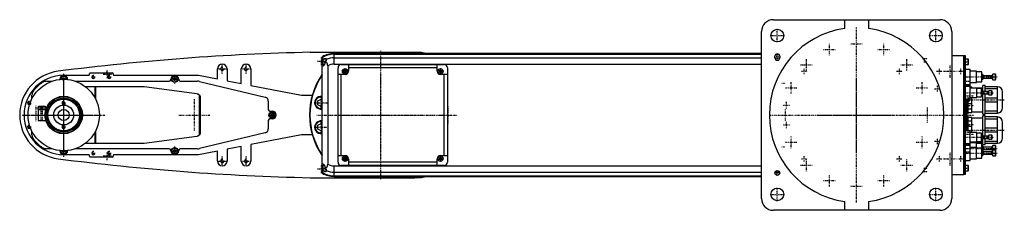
# Model space of a CAD drawing. Extents: x -1055 to 186, y -120 to 120.
import ezdxf

# ---------------------------------------------------------------- set-up
doc = ezdxf.new("R2010")
doc.units = 0
doc.linetypes.add('CENTER', pattern=[1.5, 0.45, -0.5, 0.05, -0.5])
for name, color, linetype in [('CENTER', 7, 'CENTER'), ('THREAD', 7, 'CONTINUOUS'), ('VIS', 7, 'CONTINUOUS')]:
    doc.layers.add(name, color=color, linetype=linetype)

msp = doc.modelspace()

# ---------------------------------------------------------------- linework, layer by layer
at = {"layer": 'CENTER'}
for p, q in [((-108.4, 100), (-91.6, 100)), ((-100, 91.6), (-100, 108.4)), ((0, -110.2), (0, 110.2)), ((91.6, 100), (108.4, 100)), ((100, 91.6), (100, 108.4)), ((-34.3, 75.3), (-34.3, 90)), ((-7.4, 89.5), (7.4, 89.5)), ((34.3, 75.3), (34.3, 90)), ((-600, -80.8), (-600, 80.8)), ((-100, 68.8), (-100, 77.2)), ((-41.6, 82.7), (-26.9, 82.7)), ((26.9, 82.7), (41.6, 82.7)), ((-800, 51.7), (-800, 64.3)), ((-770, 51.7), (-770, 64.3)), ((-680.2, 68), (-669.8, 68)), ((-675, 62.8), (-675, 73.2)), ((-673.2, 71), (-668.8, 71)), ((-673.2, 67), (-668.8, 67)), ((-103.2, 74), (-96.8, 74)), ((-103.2, 72), (-96.8, 72)), ((-70.6, 63.3), (-55.9, 63.3)), ((-63.3, 55.9), (-63.3, 70.6)), ((55.9, 63.3), (70.6, 63.3)), ((63.3, 55.9), (63.3, 70.6)), ((84.8, 71), (89.2, 71)), ((84.8, 67), (89.2, 67)), ((118, 46.6), (118, 63.4)), ((136.8, 67), (141.2, 67)), ((-1000, -52.5), (-1000, 52.5)), ((-962.5, 45.9), (-962.5, 50.1)), ((-950.2, 51.5), (-939.8, 51.5)), ((-945, 46.2), (-945, 56.8)), ((-942.5, 45.9), (-942.5, 50.1)), ((-860, 39.8), (-860, 50.2)), ((-806.3, 58), (-793.7, 58)), ((-776.3, 58), (-763.7, 58)), ((-648.7, 55), (-641.3, 55)), ((-645, 51.3), (-645, 58.7)), ((-600, -54.1), (-600, 54.1)), ((-528.7, 55), (-521.3, 55)), ((-525, 51.3), (-525, 58.7)), ((-69.7, 55), (-62.3, 55)), ((-66, 51.3), (-66, 58.7)), ((50.3, 55), (57.7, 55)), ((54, 51.3), (54, 58.7)), ((100.8, 55), (108.2, 55)), ((104.5, 51.3), (104.5, 58.7)), ((109.6, 55), (126.4, 55)), ((127.8, 55), (135.2, 55)), ((131.5, 51.3), (131.5, 58.7)), ((-1005.2, 45), (-994.8, 45)), ((-1000, -47.2), (-1000, 47.2)), ((-964.6, 48), (-960.4, 48)), ((-944.6, 48), (-940.4, 48)), ((-865.2, 45), (-854.8, 45)), ((-94.2, 40), (-89.8, 40)), ((-82.7, 26.9), (-82.7, 41.6)), ((0, -47.2), (0, 47.2)), ((82.7, 26.9), (82.7, 41.6)), ((135.1, 48), (177.4, 48)), ((136.8, 42.5), (142.2, 42.5)), ((138.8, 37.7), (143.2, 37.7)), ((-1000, -33.2), (-1000, 33.2)), ((-90, 34.3), (-75.3, 34.3)), ((75.3, 34.3), (90, 34.3)), ((98.3, 33), (105.7, 33)), ((102, 29.3), (102, 36.7)), ((135.3, 28), (172.7, 28)), ((-1045.6, 15), (-1041.4, 15)), ((-1043.5, 12.9), (-1043.5, 17.1)), ((-1002.1, 15), (-997.9, 15)), ((-1000, -22.1), (-1000, 22.1)), ((-835, -20), (-835, 20)), ((-683.7, 15.4), (-667.2, 15.4)), ((-675.5, 7.1), (-675.5, 23.6)), ((-92.8, 12.5), (-84.4, 12.5)), ((-88.6, 8.3), (-88.6, 16.7)), ((136.5, 24), (147.5, 24)), ((136.8, 19), (186.2, 19)), ((136.8, 17.4), (142.2, 17.4)), ((138.8, 21.8), (143.2, 21.8)), ((-1035.3, 11.4), (-1035.3, -7.9)), ((-1033.2, 0), (-966.8, 0)), ((-1028.8, 11.4), (-1028.8, -7.9)), ((-1028.8, 11.4), (-1028.8, -7.9)), ((-1027.3, 11.4), (-1027.3, -7.9)), ((-855, 0), (-815, 0)), ((-737, -5.3), (-737, 5.2)), ((-680.8, 0), (-519.1, 0)), ((-654.1, 0), (-545.9, 0)), ((-526.5, 0), (-503.4, 0)), ((-515, -11.6), (-515, 11.6)), ((-110.2, 0), (147.5, 0)), ((-89.5, -7.4), (-89.5, 7.4)), ((89.5, -9.5), (89.5, 9.5)), ((136.5, 12), (147.5, 12)), ((-1052.5, 0), (-947.5, 0)), ((-1047.2, 0), (-952.8, 0)), ((-1022, 0), (-978, 0)), ((-742.2, 0), (-731.8, 0)), ((-675.5, -23.8), (-675.5, -7)), ((-88.6, -16.7), (-88.6, -8.3)), ((-47.2, 0), (47.2, 0)), ((136.5, -12), (147.5, -12)), ((-1045.6, -15), (-1041.4, -15)), ((-1043.5, -17.1), (-1043.5, -12.9)), ((-1002.1, -15), (-997.9, -15)), ((-683.9, -15.4), (-667.1, -15.4)), ((-92.8, -12.5), (-84.4, -12.5)), ((136.5, -24), (147.5, -24)), ((136.8, -13.1), (142.2, -13.1)), ((136.8, -19), (186.2, -19)), ((138.8, -21.8), (143.2, -21.8)), ((-90, -34.3), (-75.3, -34.3)), ((-82.7, -41.6), (-82.7, -26.9)), ((75.3, -34.3), (90, -34.3)), ((82.7, -41.6), (82.7, -26.9)), ((98.3, -33), (105.7, -33)), ((102, -36.7), (102, -29.3)), ((135.3, -28), (172.7, -28)), ((-1005.2, -45), (-994.8, -45)), ((-964.6, -48), (-960.4, -48)), ((-962.5, -50.1), (-962.5, -45.9)), ((-945, -56.8), (-945, -46.2)), ((-944.6, -48), (-940.4, -48)), ((-942.5, -50.1), (-942.5, -45.9)), ((-865.2, -45), (-854.8, -45)), ((-860, -50.2), (-860, -39.8)), ((-94.2, -40), (-89.8, -40)), ((118, -63.4), (118, -46.6)), ((135.1, -42), (177.4, -42)), ((135.1, -48), (177.4, -48)), ((136.8, -46.4), (142.2, -46.4)), ((138.8, -37.7), (143.2, -37.7)), ((-950.2, -51.5), (-939.8, -51.5)), ((-806.3, -58), (-793.7, -58)), ((-800, -64.3), (-800, -51.7)), ((-776.3, -58), (-763.7, -58)), ((-770, -64.3), (-770, -51.7)), ((-648.7, -55), (-641.3, -55)), ((-645, -58.7), (-645, -51.3)), ((-528.7, -55), (-521.3, -55)), ((-525, -58.7), (-525, -51.3)), ((-69.7, -55), (-62.3, -55)), ((-66, -58.7), (-66, -51.3)), ((-63.3, -70.6), (-63.3, -55.9)), ((50.3, -55), (57.7, -55)), ((54, -58.7), (54, -51.3)), ((63.3, -70.6), (63.3, -55.9)), ((100.8, -55), (108.2, -55)), ((104.5, -58.7), (104.5, -51.3)), ((109.6, -55), (126.4, -55)), ((127.8, -55), (135.2, -55)), ((131.5, -58.7), (131.5, -51.3)), ((-680.2, -68), (-669.8, -68)), ((-675, -73.2), (-675, -62.8)), ((-673.2, -67), (-668.8, -67)), ((-673.2, -71), (-668.8, -71)), ((-103.2, -73), (-96.8, -73)), ((-100, -76.2), (-100, -69.8)), ((-70.6, -63.3), (-55.9, -63.3)), ((55.9, -63.3), (70.6, -63.3)), ((84.8, -67), (89.2, -67)), ((84.8, -71), (89.2, -71)), ((136.8, -67), (141.2, -67)), ((-41.6, -82.7), (-26.9, -82.7)), ((-34.3, -90), (-34.3, -75.3)), ((26.9, -82.7), (41.6, -82.7)), ((34.3, -90), (34.3, -75.3)), ((-100, -108.4), (-100, -91.6)), ((-7.4, -89.5), (7.4, -89.5)), ((100, -108.4), (100, -91.6)), ((-108.4, -100), (-91.6, -100)), ((91.6, -100), (108.4, -100))]:
    msp.add_line(p, q, dxfattribs=at)
at = {"layer": 'THREAD'}
for p, q in [((-1001.5, 44.1), (-998.5, 45.9)), ((-861.5, 44.1), (-858.5, 45.9)), ((-738.5, -0.9), (-735.5, 0.9)), ((-1001.5, -45.9), (-998.5, -44.1)), ((-861.5, -45.9), (-858.5, -44.1))]:
    msp.add_line(p, q, dxfattribs=at)
for centre in [(-962.5, 48), (-942.5, 48), (-800, 58), (-770, 58), (-1043.5, 15), (-1000, 15), (-1043.5, -15), (-1000, -15), (-962.5, -48), (-942.5, -48), (-800, -58), (-770, -58)]:
    msp.add_arc(centre, 2, 75, 15, dxfattribs=at)
at = {"layer": 'VIS'}
for p, q in [((-105, 120), (105, 120)), ((-15, 109), (-15, 120)), ((15, 120), (15, 109)), ((-120, -105), (-120, 105)), ((120, 105), (120, -105)), ((-689.1, 79), (-557, 79)), ((-120, 77.3), (-659, 77.3)), ((-659, 64.2), (-659, 77.3)), ((-659, 76.5), (-120, 76.5)), ((-556, 78.5), (-644, 78.5)), ((-101.6, 76.5), (-98.4, 76.5)), ((120, 75), (135, 75)), ((135, 75), (135.1, 75)), ((135, -75), (135, 75)), ((135.1, 75), (135.1, -75)), ((135.1, 75), (137, 75)), ((137, 75), (137, -75)), ((-674, -73), (-674, 73)), ((-674, 67), (-673, 67)), ((-672.6, 74.5), (-673, 74.1)), ((-673, 73.6), (-673, 74.1)), ((-672.6, 70.5), (-673, 70.1)), ((-673, 63.9), (-673, 70.1)), ((-673, 63.9), (-672.6, 63.5)), ((-671.3, 74.5), (-672.6, 74.5)), ((-672.6, 73.8), (-672.6, 74.5)), ((-669, 70.5), (-672.6, 70.5)), ((-672.6, 63.5), (-672.6, 70.5)), ((-672.6, 63.5), (-671.2, 63.5)), ((-670.3, 67.6), (-670.3, 67)), ((-669, 71.2), (-669, 68.4)), ((-659, 72.1), (-120, 72.1)), ((-659, 64.2), (-120, 64.2)), ((-650, 63.5), (-520, 63.5)), ((-641, 63.5), (-641, 55)), ((-529, 55), (-529, 63.5)), ((-103, 72), (-103, 74)), ((-103, 72.1), (-97, 72.1)), ((-97, 74), (-97, 72)), ((135, 70), (135.1, 70)), ((137, 70), (135.1, 70)), ((140.6, 70.5), (137, 70.5)), ((137, 63.5), (140.6, 63.5)), ((141, 70.1), (140.6, 70.5)), ((140.6, 63.5), (140.6, 70.5)), ((140.6, 63.5), (141, 63.9)), ((141, 63.9), (141, 70.1)), ((-1000, 50), (-968.5, 50)), ((-967.5, 51), (-967.5, 51.9)), ((-966.5, 52.9), (-938.5, 52.9)), ((-937.5, 51.9), (-937.5, 51)), ((-936.5, 50), (-830, 50)), ((-830, 50), (-806, 45.4)), ((-806, 45.4), (-806, 58)), ((-794, 58), (-794, 43.1)), ((-776, 39.6), (-776, 58)), ((-764, 58), (-764, 37.3)), ((-667, 61.9), (-667, -61.9)), ((-654, -59.5), (-654, 59.5)), ((-645, 51), (-654, 51)), ((-650, -51), (-650, 51)), ((-646.5, 55.9), (-645, 56.7)), ((-646.5, 54.1), (-646.5, 55.9)), ((-645, 53.3), (-646.5, 54.1)), ((-645, 56.7), (-643.5, 55.9)), ((-643.5, 54.1), (-645, 53.3)), ((-643.5, 55.9), (-643.5, 54.1)), ((-529, 59.5), (-641, 59.5)), ((-526.5, 55.9), (-525, 56.7)), ((-526.5, 54.1), (-526.5, 55.9)), ((-525, 53.3), (-526.5, 54.1)), ((-525, 56.7), (-523.5, 55.9)), ((-523.5, 54.1), (-525, 53.3)), ((-516, 51), (-525, 51)), ((-523.5, 55.9), (-523.5, 54.1)), ((-520, -51), (-520, 51)), ((-516, 59.5), (-516, -59.5)), ((143, 57.5), (137, 57.5)), ((143, 18.6), (143, 57.5)), ((151, 55), (143, 55)), ((151, 41), (151, 55)), ((158, 54.2), (151, 54.2)), ((158, 41.8), (158, 54.2)), ((159.1, 51), (158, 51)), ((160, 49.5), (159.1, 51)), ((159.1, 45), (159.1, 51)), ((171.7, 51.5), (170.5, 49.5)), ((175, 51.5), (171.7, 51.5)), ((171.7, 44.5), (171.7, 51.5)), ((175.5, 51), (175, 51.5)), ((175, 44.5), (175, 51.5)), ((175.5, 45), (175.5, 51)), ((-1021.6, 42.5), (-1014.8, 42.5)), ((-1005, 44.7), (-1005, 45)), ((-1001.5, 45.9), (-1000, 46.7)), ((-1001.5, 45), (-1001.5, 45.9)), ((-1000, 46.7), (-998.5, 45.9)), ((-998.5, 45.9), (-998.5, 45)), ((-995, 45), (-995, 44.7)), ((-985.2, 42.5), (-867, 42.5)), ((-865, 44.5), (-865, 45)), ((-861.5, 45.9), (-860, 46.7)), ((-861.5, 44.1), (-861.5, 45.9)), ((-860, 43.3), (-861.5, 44.1)), ((-860, 46.7), (-858.5, 45.9)), ((-858.5, 44.1), (-860, 43.3)), ((-858.5, 45.9), (-858.5, 44.1)), ((-855, 45), (-855, 44.5)), ((-853, 42.5), (-831.2, 42.5)), ((-828.9, 42.2), (-745.8, 22.4)), ((-794, 43.1), (-776, 39.6)), ((-764, 37.3), (-700, 25)), ((137, 38.5), (143, 38.5)), ((139, 36), (139, 38.5)), ((142.6, 36), (142.6, 38.5)), ((143, 41), (151, 41)), ((151, 41.8), (158, 41.8)), ((158, 45), (159.1, 45)), ((159.1, 45), (160, 46.5)), ((170.5, 49.5), (160, 49.5)), ((160, 46.5), (160, 49.5)), ((160, 46.5), (170.5, 46.5)), ((170.5, 46.5), (170.5, 49.5)), ((170.5, 46.5), (171.7, 44.5)), ((171.7, 44.5), (175, 44.5)), ((175, 44.5), (175.5, 45)), ((-1040, 20.6), (-1040, 24.9)), ((-973, 36), (-901.3, 36)), ((-960.3, 21.2), (-960.3, 36)), ((-959.7, 36), (-959.7, 20)), ((-898.7, 35.8), (-832.1, 27)), ((-829.1, 25.4), (-829.1, -25.4)), ((-700, 25), (-686.5, 25)), ((143, 36), (137, 36)), ((145.5, 35), (143, 35)), ((159, 34), (143, 34)), ((145.5, 34), (145.5, 35)), ((151.5, 22), (151.5, 34)), ((157.5, 33.2), (151.5, 33.2)), ((157.5, 22.8), (157.5, 33.2)), ((159.2, 30), (157.5, 30)), ((157.5, 26), (159.2, 26)), ((162, 37), (159, 37)), ((159, 30), (159, 37)), ((159, 1), (159, 26)), ((159.5, 29.5), (159.2, 30)), ((159.2, 26), (159.2, 30)), ((159.2, 26), (159.5, 26.5)), ((166, 29.5), (159.5, 29.5)), ((159.5, 26.5), (159.5, 29.5)), ((159.5, 26.5), (166, 26.5)), ((162, 29.5), (162, 37)), ((177.5, 35.5), (162, 35.5)), ((162, 33.2), (177.5, 33.2)), ((162, 1), (162, 26.5)), ((166.6, 30.5), (166, 29.5)), ((166, 26.5), (166, 29.5)), ((166, 26.5), (166.6, 25.5)), ((170.5, 30.5), (166.6, 30.5)), ((166.6, 25.5), (166.6, 30.5)), ((166.6, 25.5), (170.5, 25.5)), ((171, 30), (170.5, 30.5)), ((170.5, 25.5), (170.5, 30.5)), ((170.5, 25.5), (171, 26)), ((171, 26), (171, 30)), ((177.5, 2.5), (177.5, 35.5)), ((184, 9), (184, 29)), ((-827.8, 22), (-827.8, -22)), ((-742, 17.5), (-742, 7)), ((-679.5, 17.7), (-675.5, 20)), ((-679.5, 13), (-679.5, 17.7)), ((-675.5, 10.7), (-679.5, 13)), ((-675.5, 20), (-674, 19.1)), ((137, 20), (143, 20)), ((139, -20), (139, 20)), ((139, 18.2), (142.6, 18.2)), ((140.5, 2), (140.5, 18.2)), ((140.5, 14.5), (145.5, 14.5)), ((142.6, 18.2), (142.6, 20)), ((142.6, 18.2), (143, 18.6)), ((143, 22), (151.5, 22)), ((145.5, 3), (145.5, 22)), ((151.5, 22.8), (157.5, 22.8)), ((177.5, 21.3), (162, 21.3)), ((162, 16.7), (177.5, 16.7)), ((-1032.7, 9), (-1032.7, 7)), ((-1032.7, 9), (-1022, 9)), ((-1032.7, 7), (-1022.6, 7)), ((-1032.3, 10), (-1032.3, 10)), ((-1032.2, 7), (-1032.2, -7)), ((-1023.6, 10.5), (-1031.1, 10.5)), ((-1022.4, 10), (-1022.4, 10)), ((-1022, 8.7), (-1022, 9)), ((-740, 5), (-737, 5)), ((-738.5, 0.9), (-737, 1.7)), ((-738.5, -0.9), (-738.5, 0.9)), ((-737, 1.7), (-735.5, 0.9)), ((-735.5, 0.9), (-735.5, -0.9)), ((-674, 11.6), (-675.5, 10.7)), ((139, 2), (140.5, 2)), ((145.5, 7.5), (140.5, 7.5)), ((140.5, 3), (145.5, 3)), ((145.5, 4), (159, 4)), ((159, 1), (162, 1)), ((177.5, 4.8), (162, 4.8)), ((162, 2.5), (177.5, 2.5)), ((-1032.2, -7), (-1022.6, -7)), ((-742, -7), (-742, -17.5)), ((-737, -5), (-740, -5)), ((-737, -1.7), (-738.5, -0.9)), ((-735.5, -0.9), (-737, -1.7)), ((-679.5, -13), (-675.5, -10.7)), ((-675.5, -10.7), (-674, -11.6)), ((140.5, -2), (139, -2)), ((140.5, -20), (140.5, -2)), ((145.5, -3), (140.5, -3)), ((140.5, -7.5), (145.5, -7.5)), ((145.5, -22), (145.5, -3)), ((159, -4), (145.5, -4)), ((162, -1), (159, -1)), ((159, -26), (159, -1)), ((162, -26.5), (162, -1)), ((177.5, -2.5), (162, -2.5)), ((162, -4.8), (177.5, -4.8)), ((177.5, -35.5), (177.5, -2.5)), ((184, -29), (184, -9)), ((-1040, -24.9), (-1040, -20.6)), ((-960.3, -36), (-960.3, -21.2)), ((-959.7, -20), (-959.7, -36)), ((-745.8, -22.4), (-828.9, -42.2)), ((-679.5, -17.7), (-679.5, -13)), ((-675.5, -20), (-679.5, -17.7)), ((-674, -19.1), (-675.5, -20)), ((143, -20), (137, -20)), ((145.5, -14.5), (140.5, -14.5)), ((143, -57.5), (143, -20)), ((151.5, -22), (143, -22)), ((151.5, -34), (151.5, -22)), ((157.5, -22.8), (151.5, -22.8)), ((157.5, -33.2), (157.5, -22.8)), ((177.5, -16.7), (162, -16.7)), ((162, -21.3), (177.5, -21.3)), ((-901.3, -36), (-973, -36)), ((-832.1, -27), (-898.7, -35.8)), ((-700, -25), (-764, -37.3)), ((-686.5, -25), (-700, -25)), ((137, -36), (143, -36)), ((139, -38.5), (139, -36)), ((142.6, -38.5), (142.6, -36)), ((143, -34), (159, -34)), ((151, -35), (143, -35)), ((145.5, -35), (145.5, -34)), ((151, -55), (151, -35)), ((158, -35.8), (151, -35.8)), ((151.5, -33.2), (157.5, -33.2)), ((159.2, -26), (157.5, -26)), ((157.5, -30), (159.2, -30)), ((158, -54.2), (158, -35.8)), ((159, -37), (159, -30)), ((159, -37), (162, -37)), ((159.5, -26.5), (159.2, -26)), ((159.2, -30), (159.2, -26)), ((159.2, -30), (159.5, -29.5)), ((166, -26.5), (159.5, -26.5)), ((159.5, -29.5), (159.5, -26.5)), ((159.5, -29.5), (166, -29.5)), ((162, -37), (162, -29.5)), ((177.5, -33.2), (162, -33.2)), ((162, -35.5), (177.5, -35.5)), ((166.6, -25.5), (166, -26.5)), ((166, -29.5), (166, -26.5)), ((166, -29.5), (166.6, -30.5)), ((170.5, -25.5), (166.6, -25.5)), ((166.6, -30.5), (166.6, -25.5)), ((166.6, -30.5), (170.5, -30.5)), ((171, -26), (170.5, -25.5)), ((170.5, -30.5), (170.5, -25.5)), ((170.5, -30.5), (171, -30)), ((171, -30), (171, -26)), ((-1014.8, -42.5), (-1021.6, -42.5)), ((-1005, -45), (-1005, -44.7)), ((-1001.5, -45.9), (-1001.5, -45)), ((-1000, -46.7), (-1001.5, -45.9)), ((-998.5, -45.9), (-1000, -46.7)), ((-998.5, -45), (-998.5, -45.9)), ((-995, -44.7), (-995, -45)), ((-867, -42.5), (-985.2, -42.5)), ((-865, -45), (-865, -44.5)), ((-861.5, -44.1), (-860, -43.3)), ((-861.5, -45.9), (-861.5, -44.1)), ((-860, -46.7), (-861.5, -45.9)), ((-860, -43.3), (-858.5, -44.1)), ((-858.5, -45.9), (-860, -46.7)), ((-858.5, -44.1), (-858.5, -45.9)), ((-855, -44.5), (-855, -45)), ((-831.2, -42.5), (-853, -42.5)), ((-806, -45.4), (-830, -50)), ((-806, -58), (-806, -45.4)), ((-776, -39.6), (-794, -43.1)), ((-794, -43.1), (-794, -58)), ((-776, -58), (-776, -39.6)), ((-764, -37.3), (-764, -58)), ((143, -38.5), (137, -38.5)), ((151, -41), (143, -41)), ((158, -41.8), (151, -41.8)), ((159.1, -39), (158, -39)), ((159.1, -45), (158, -45)), ((160, -40.5), (159.1, -39)), ((159.1, -51), (159.1, -39)), ((159.1, -45), (160, -43.5)), ((160, -46.5), (159.1, -45)), ((159.1, -51), (160, -49.5)), ((170.5, -40.5), (160, -40.5)), ((160, -43.5), (160, -40.5)), ((160, -43.5), (170.5, -43.5)), ((170.5, -46.5), (160, -46.5)), ((160, -49.5), (160, -46.5)), ((160, -49.5), (170.5, -49.5)), ((171.7, -38.5), (170.5, -40.5)), ((170.5, -43.5), (170.5, -40.5)), ((170.5, -43.5), (171.4, -45)), ((171.7, -44.5), (170.5, -46.5)), ((170.5, -49.5), (170.5, -46.5)), ((170.5, -49.5), (171.7, -51.5)), ((175, -38.5), (171.7, -38.5)), ((171.7, -51.5), (171.7, -38.5)), ((175, -44.5), (171.7, -44.5)), ((175.5, -39), (175, -38.5)), ((175, -51.5), (175, -38.5)), ((175.5, -45), (175, -44.5)), ((175.5, -51), (175.5, -39)), ((-968.5, -50), (-1000, -50)), ((-967.5, -51.9), (-967.5, -51)), ((-938.5, -52.9), (-966.5, -52.9)), ((-937.5, -51), (-937.5, -51.9)), ((-830, -50), (-936.5, -50)), ((-654, -51), (-645, -51)), ((-646.5, -54.1), (-645, -53.3)), ((-646.5, -55.9), (-646.5, -54.1)), ((-645, -56.7), (-646.5, -55.9)), ((-645, -53.3), (-643.5, -54.1)), ((-643.5, -55.9), (-645, -56.7)), ((-643.5, -54.1), (-643.5, -55.9)), ((-641, -55), (-641, -63.5)), ((-529, -59.5), (-641, -59.5)), ((-529, -63.5), (-529, -55)), ((-526.5, -54.1), (-525, -53.3)), ((-526.5, -55.9), (-526.5, -54.1)), ((-525, -56.7), (-526.5, -55.9)), ((-525, -51), (-516, -51)), ((-525, -53.3), (-523.5, -54.1)), ((-523.5, -55.9), (-525, -56.7)), ((-523.5, -54.1), (-523.5, -55.9)), ((137, -57.5), (143, -57.5)), ((143, -55), (151, -55)), ((151, -54.2), (158, -54.2)), ((158, -51), (159.1, -51)), ((171.7, -51.5), (175, -51.5)), ((175, -51.5), (175.5, -51)), ((-674, -67), (-673, -67)), ((-672.6, -63.5), (-673, -63.9)), ((-673, -70.1), (-673, -63.9)), ((-673, -70.1), (-672.6, -70.5)), ((-673, -74.1), (-673, -73.6)), ((-673, -74.1), (-672.6, -74.5)), ((-671.2, -63.5), (-672.6, -63.5)), ((-672.6, -70.5), (-672.6, -63.5)), ((-672.6, -70.5), (-669, -70.5)), ((-672.6, -74.5), (-672.6, -73.8)), ((-672.6, -74.5), (-671.3, -74.5)), ((-670.3, -67), (-670.3, -67.6)), ((-669, -68.4), (-669, -71.2)), ((-659, -77.3), (-659, -64.2)), ((-659, -64.2), (-120, -64.2)), ((-659, -72.1), (-120, -72.1)), ((-520, -63.5), (-650, -63.5)), ((-102.9, -72.1), (-97.1, -72.1)), ((135, -70), (135.1, -70)), ((135.1, -70), (137, -70)), ((140.6, -63.5), (137, -63.5)), ((137, -70.5), (140.6, -70.5)), ((141, -63.9), (140.6, -63.5)), ((140.6, -70.5), (140.6, -63.5)), ((140.6, -70.5), (141, -70.1)), ((141, -70.1), (141, -63.9)), ((-689.1, -79), (-557, -79)), ((-659, -76.5), (-120, -76.5)), ((-659, -77.3), (-120, -77.3)), ((-644, -78.5), (-556, -78.5)), ((120, -75), (135, -75)), ((135, -75), (135.1, -75)), ((137, -75), (135.1, -75)), ((-15, -120), (-15, -109)), ((15, -109), (15, -120)), ((105, -120), (-105, -120))]:
    msp.add_line(p, q, dxfattribs=at)
for points in [[(-673.2, 61.5, 0), (-673.3, 61.5, 0), (-673.3, 61.5, 0), (-673.4, 61.5, 0), (-673.4, 61.5, 0), (-673.4, 61.5, 0), (-673.5, 61.6, 0), (-673.5, 61.6, 0), (-673.6, 61.6, 0), (-673.6, 61.6, 0), (-673.7, 61.7, 0), (-673.7, 61.7, 0), (-673.7, 61.7, 0), (-673.7, 61.8, 0), (-673.8, 61.9, 0), (-673.8, 61.9, 0), (-673.9, 62, 0), (-673.9, 62.1, 0), (-673.9, 62.1, 0), (-673.9, 62.2, 0), (-674, 62.2, 0), (-674, 62.3, 0), (-674, 62.4, 0)], [(-670.3, 67, 0), (-670.3, 67, 0), (-670.3, 66.9, 0), (-670.3, 66.8, 0), (-670.3, 66.8, 0), (-670.3, 66.7, 0), (-670.3, 66.6, 0), (-670.4, 66.5, 0), (-670.4, 66.5, 0), (-670.4, 66.4, 0), (-670.4, 66.3, 0), (-670.4, 66.3, 0), (-670.4, 66.2, 0), (-670.4, 66.1, 0), (-670.4, 66.1, 0), (-670.4, 66, 0), (-670.4, 65.9, 0), (-670.4, 65.8, 0), (-670.4, 65.8, 0), (-670.4, 65.7, 0), (-670.5, 65.6, 0), (-670.5, 65.6, 0), (-670.5, 65.5, 0), (-670.5, 65.5, 0), (-670.5, 65.4, 0), (-670.5, 65.3, 0), (-670.5, 65.3, 0), (-670.5, 65.2, 0), (-670.6, 65.2, 0), (-670.6, 65.1, 0), (-670.6, 65, 0), (-670.6, 64.9, 0), (-670.7, 64.9, 0), (-670.7, 64.8, 0), (-670.7, 64.8, 0), (-670.7, 64.7, 0), (-670.7, 64.6, 0), (-670.8, 64.6, 0), (-670.8, 64.5, 0), (-670.8, 64.4, 0), (-670.8, 64.4, 0), (-670.8, 64.3, 0), (-670.9, 64.3, 0), (-670.9, 64.2, 0), (-670.9, 64.1, 0), (-670.9, 64.1, 0), (-671, 64, 0), (-671, 64, 0), (-671, 63.9, 0), (-671, 63.9, 0), (-671.1, 63.8, 0), (-671.1, 63.7, 0), (-671.1, 63.7, 0), (-671.2, 63.6, 0), (-671.2, 63.6, 0), (-671.2, 63.5, 0), (-671.2, 63.5, 0), (-671.2, 63.4, 0), (-671.3, 63.4, 0), (-671.3, 63.3, 0), (-671.3, 63.2, 0), (-671.4, 63.2, 0), (-671.4, 63.2, 0), (-671.4, 63.1, 0), (-671.4, 63.1, 0), (-671.5, 63.1, 0), (-671.5, 63, 0), (-671.5, 63, 0), (-671.5, 62.9, 0), (-671.6, 62.9, 0), (-671.6, 62.9, 0), (-671.6, 62.8, 0), (-671.6, 62.8, 0), (-671.7, 62.7, 0), (-671.7, 62.7, 0), (-671.7, 62.6, 0), (-671.8, 62.6, 0), (-671.8, 62.6, 0), (-671.8, 62.5, 0), (-671.8, 62.5, 0), (-671.9, 62.4, 0), (-671.9, 62.4, 0), (-671.9, 62.4, 0), (-672, 62.3, 0), (-672, 62.3, 0), (-672, 62.3, 0), (-672.1, 62.2, 0), (-672.1, 62.2, 0), (-672.1, 62.2, 0), (-672.2, 62.1, 0), (-672.2, 62.1, 0), (-672.2, 62.1, 0), (-672.2, 62.1, 0), (-672.3, 62, 0), (-672.3, 62, 0), (-672.3, 62, 0), (-672.4, 61.9, 0), (-672.4, 61.9, 0), (-672.4, 61.9, 0), (-672.4, 61.9, 0), (-672.5, 61.8, 0), (-672.5, 61.8, 0), (-672.5, 61.8, 0), (-672.6, 61.8, 0), (-672.6, 61.7, 0), (-672.6, 61.7, 0), (-672.6, 61.7, 0), (-672.7, 61.7, 0), (-672.7, 61.7, 0), (-672.7, 61.7, 0), (-672.7, 61.7, 0), (-672.8, 61.6, 0), (-672.8, 61.6, 0), (-672.8, 61.6, 0), (-672.8, 61.6, 0), (-672.9, 61.6, 0), (-672.9, 61.6, 0), (-672.9, 61.6, 0), (-673, 61.6, 0), (-673, 61.5, 0), (-673, 61.5, 0), (-673, 61.5, 0), (-673.1, 61.5, 0), (-673.1, 61.5, 0), (-673.1, 61.5, 0), (-673.1, 61.5, 0), (-673.2, 61.5, 0), (-673.2, 61.5, 0), (-673.2, 61.5, 0), (-673.2, 61.5, 0), (-673.2, 61.5, 0)], [(-667, 61.9, 0), (-667, 62.1, 0), (-667, 62.4, 0), (-667, 62.5, 0), (-667, 62.6, 0), (-667, 62.6, 0), (-667, 62.6, 0), (-667, 62.7, 0), (-667, 62.8, 0), (-667.1, 62.8, 0), (-667.1, 62.9, 0), (-667.1, 63, 0), (-667.1, 63, 0), (-667.1, 63.1, 0), (-667.1, 63.1, 0), (-667.1, 63.2, 0), (-667.1, 63.2, 0), (-667.1, 63.3, 0), (-667.1, 63.4, 0), (-667.1, 63.4, 0), (-667.1, 63.5, 0), (-667.2, 63.5, 0), (-667.2, 63.6, 0), (-667.2, 63.6, 0), (-667.2, 63.7, 0), (-667.2, 63.8, 0), (-667.2, 63.9, 0), (-667.3, 63.9, 0), (-667.3, 63.9, 0), (-667.3, 64, 0), (-667.3, 64.1, 0), (-667.3, 64.1, 0), (-667.3, 64.2, 0), (-667.4, 64.3, 0), (-667.4, 64.3, 0), (-667.4, 64.3, 0), (-667.4, 64.4, 0), (-667.4, 64.5, 0), (-667.5, 64.5, 0), (-667.5, 64.6, 0), (-667.5, 64.7, 0), (-667.5, 64.7, 0), (-667.5, 64.7, 0), (-667.6, 64.8, 0), (-667.6, 64.8, 0), (-667.6, 64.9, 0), (-667.7, 65, 0), (-667.7, 65, 0), (-667.7, 65.1, 0), (-667.7, 65.1, 0), (-667.8, 65.2, 0), (-667.8, 65.2, 0), (-667.8, 65.3, 0), (-667.9, 65.3, 0), (-667.9, 65.4, 0), (-667.9, 65.4, 0), (-667.9, 65.4, 0), (-668, 65.5, 0), (-668, 65.6, 0), (-668, 65.6, 0), (-668, 65.6, 0), (-668.1, 65.7, 0), (-668.1, 65.7, 0), (-668.1, 65.8, 0), (-668.1, 65.8, 0), (-668.2, 65.8, 0), (-668.2, 65.9, 0), (-668.3, 65.9, 0), (-668.3, 66, 0), (-668.3, 66, 0), (-668.4, 66.1, 0), (-668.4, 66.1, 0), (-668.4, 66.1, 0), (-668.5, 66.2, 0), (-668.6, 66.3, 0), (-668.9, 66.6, 0), (-669.1, 66.8, 0), (-669.4, 67.1, 0), (-669.5, 67.2, 0), (-669.6, 67.2, 0), (-669.9, 67.4, 0), (-670.2, 67.6, 0), (-670.3, 67.6, 0)], [(-901.3, 36, 0), (-900.9, 36, 0), (-900, 36, 0), (-899.1, 35.9, 0), (-898.7, 35.8, 0)], [(-832.1, 27, 0), (-832, 26.9, 0), (-831.9, 26.9, 0), (-831.7, 26.9, 0), (-831.6, 26.8, 0), (-831.5, 26.8, 0), (-831.3, 26.8, 0), (-831.1, 26.7, 0), (-830.9, 26.6, 0), (-830.8, 26.6, 0), (-830.6, 26.5, 0), (-830.5, 26.4, 0), (-830.4, 26.4, 0), (-830.3, 26.3, 0), (-830.1, 26.2, 0), (-829.9, 26.1, 0), (-829.8, 26, 0), (-829.6, 25.9, 0), (-829.6, 25.8, 0), (-829.5, 25.7, 0), (-829.3, 25.6, 0), (-829.2, 25.5, 0), (-829.1, 25.4, 0)], [(-829.1, 25.4, 0), (-829.1, 25.3, 0), (-828.9, 25.2, 0), (-828.8, 25, 0), (-828.7, 24.9, 0), (-828.7, 24.8, 0), (-828.6, 24.6, 0), (-828.5, 24.5, 0), (-828.4, 24.3, 0), (-828.3, 24.1, 0), (-828.2, 23.9, 0), (-828.1, 23.8, 0), (-828.1, 23.7, 0), (-828, 23.5, 0), (-828, 23.3, 0), (-827.9, 23.1, 0), (-827.9, 23, 0), (-827.9, 22.8, 0), (-827.8, 22.7, 0), (-827.8, 22.6, 0), (-827.8, 22.6, 0), (-827.8, 22.6, 0), (-827.8, 22.6, 0), (-827.8, 22.5, 0), (-827.8, 22.5, 0), (-827.8, 22.5, 0), (-827.8, 22.4, 0), (-827.8, 22.4, 0), (-827.8, 22.4, 0), (-827.8, 22.3, 0), (-827.8, 22.3, 0), (-827.8, 22.3, 0), (-827.8, 22.3, 0), (-827.8, 22.2, 0), (-827.8, 22.2, 0), (-827.8, 22.1, 0), (-827.8, 22.1, 0), (-827.8, 22.1, 0), (-827.8, 22.1, 0), (-827.8, 22, 0), (-827.8, 22, 0)], [(-1032.3, 10, 0), (-1032.2, 10, 0), (-1032.2, 10.1, 0), (-1032.2, 10.1, 0), (-1032.1, 10.1, 0), (-1032.1, 10.1, 0), (-1032.1, 10.2, 0), (-1032, 10.2, 0), (-1032, 10.2, 0), (-1031.9, 10.3, 0), (-1031.9, 10.3, 0), (-1031.9, 10.3, 0), (-1031.8, 10.3, 0), (-1031.8, 10.3, 0), (-1031.7, 10.4, 0), (-1031.7, 10.4, 0), (-1031.6, 10.4, 0), (-1031.6, 10.4, 0), (-1031.6, 10.4, 0), (-1031.5, 10.4, 0), (-1031.5, 10.5, 0), (-1031.4, 10.5, 0), (-1031.4, 10.5, 0)], [(-1031.1, 10.5, 0), (-1031.2, 10.5, 0), (-1031.2, 10.5, 0), (-1031.3, 10.5, 0), (-1031.3, 10.5, 0), (-1031.4, 10.5, 0), (-1031.4, 10.5, 0), (-1031.5, 10.5, 0), (-1031.6, 10.4, 0), (-1031.6, 10.4, 0), (-1031.7, 10.4, 0), (-1031.7, 10.4, 0), (-1031.8, 10.4, 0), (-1031.8, 10.3, 0), (-1031.9, 10.3, 0), (-1032, 10.3, 0), (-1032, 10.2, 0), (-1032.1, 10.2, 0), (-1032.1, 10.1, 0), (-1032.1, 10.1, 0), (-1032.2, 10.1, 0), (-1032.2, 10, 0), (-1032.3, 10, 0)], [(-1022.4, 10, 0), (-1022.5, 10, 0), (-1022.5, 10.1, 0), (-1022.6, 10.1, 0), (-1022.6, 10.1, 0), (-1022.6, 10.2, 0), (-1022.7, 10.2, 0), (-1022.7, 10.3, 0), (-1022.8, 10.3, 0), (-1022.9, 10.3, 0), (-1022.9, 10.4, 0), (-1023, 10.4, 0), (-1023, 10.4, 0), (-1023.1, 10.4, 0), (-1023.1, 10.4, 0), (-1023.2, 10.5, 0), (-1023.3, 10.5, 0), (-1023.3, 10.5, 0), (-1023.4, 10.5, 0), (-1023.4, 10.5, 0), (-1023.5, 10.5, 0), (-1023.5, 10.5, 0), (-1023.6, 10.5, 0)], [(-1023.3, 10.5, 0), (-1023.3, 10.5, 0), (-1023.2, 10.5, 0), (-1023.2, 10.4, 0), (-1023.1, 10.4, 0), (-1023.1, 10.4, 0), (-1023.1, 10.4, 0), (-1023, 10.4, 0), (-1023, 10.4, 0), (-1022.9, 10.3, 0), (-1022.9, 10.3, 0), (-1022.8, 10.3, 0), (-1022.8, 10.3, 0), (-1022.8, 10.3, 0), (-1022.7, 10.2, 0), (-1022.7, 10.2, 0), (-1022.6, 10.2, 0), (-1022.6, 10.1, 0), (-1022.6, 10.1, 0), (-1022.5, 10.1, 0), (-1022.5, 10.1, 0), (-1022.5, 10, 0), (-1022.4, 10, 0)], [(-1000, -12.5, 0), (-1000, -12.5, 0), (-1000, -12.5, 0), (-1000.1, -12.5, 0), (-1000.1, -12.5, 0), (-1000.1, -12.5, 0), (-1000.1, -12.5, 0), (-1000.1, -12.5, 0), (-1000.2, -12.5, 0), (-1000.2, -12.5, 0), (-1000.2, -12.5, 0), (-1000.2, -12.5, 0), (-1000.3, -12.5, 0), (-1000.3, -12.5, 0), (-1000.3, -12.5, 0), (-1000.3, -12.5, 0), (-1000.4, -12.5, 0), (-1000.4, -12.5, 0), (-1000.4, -12.5, 0), (-1000.4, -12.5, 0), (-1000.5, -12.5, 0), (-1000.5, -12.5, 0), (-1000.5, -12.5, 0), (-1000.5, -12.5, 0), (-1000.5, -12.5, 0), (-1000.6, -12.5, 0), (-1000.6, -12.5, 0), (-1000.6, -12.5, 0), (-1000.6, -12.5, 0), (-1000.6, -12.5, 0), (-1000.7, -12.5, 0), (-1000.7, -12.5, 0), (-1000.7, -12.5, 0), (-1000.7, -12.5, 0), (-1000.7, -12.5, 0), (-1000.8, -12.5, 0), (-1000.8, -12.5, 0), (-1000.8, -12.5, 0), (-1000.8, -12.5, 0), (-1000.9, -12.5, 0), (-1000.9, -12.5, 0), (-1000.9, -12.5, 0), (-1000.9, -12.5, 0), (-1000.9, -12.5, 0), (-1001, -12.5, 0), (-1001, -12.5, 0), (-1001, -12.5, 0), (-1001, -12.5, 0), (-1001, -12.5, 0), (-1001.1, -12.5, 0), (-1001.1, -12.5, 0), (-1001.1, -12.5, 0), (-1001.1, -12.4, 0), (-1001.1, -12.4, 0), (-1001.2, -12.4, 0), (-1001.2, -12.4, 0), (-1001.2, -12.4, 0), (-1001.2, -12.4, 0), (-1001.2, -12.4, 0), (-1001.3, -12.4, 0), (-1001.3, -12.4, 0), (-1001.3, -12.4, 0), (-1001.3, -12.4, 0), (-1001.3, -12.4, 0), (-1001.3, -12.4, 0), (-1001.3, -12.4, 0), (-1001.3, -12.4, 0), (-1001.4, -12.4, 0), (-1001.4, -12.4, 0), (-1001.4, -12.4, 0), (-1001.4, -12.4, 0), (-1001.4, -12.4, 0), (-1001.4, -12.4, 0), (-1001.4, -12.4, 0), (-1001.5, -12.4, 0), (-1001.5, -12.4, 0), (-1001.5, -12.4, 0), (-1001.5, -12.4, 0), (-1001.5, -12.4, 0), (-1001.5, -12.4, 0), (-1001.5, -12.4, 0), (-1001.6, -12.4, 0), (-1001.6, -12.4, 0), (-1001.6, -12.4, 0), (-1001.6, -12.4, 0), (-1001.6, -12.4, 0), (-1001.6, -12.4, 0), (-1001.6, -12.4, 0), (-1001.6, -12.4, 0), (-1001.7, -12.4, 0), (-1001.7, -12.4, 0), (-1001.7, -12.4, 0), (-1001.7, -12.4, 0), (-1001.7, -12.4, 0), (-1001.7, -12.4, 0), (-1001.7, -12.4, 0), (-1001.7, -12.4, 0), (-1001.7, -12.4, 0), (-1001.7, -12.4, 0), (-1001.7, -12.4, 0), (-1001.8, -12.4, 0), (-1001.8, -12.4, 0), (-1001.8, -12.4, 0), (-1001.8, -12.4, 0), (-1001.8, -12.4, 0), (-1001.8, -12.4, 0), (-1001.8, -12.4, 0), (-1001.8, -12.4, 0), (-1001.8, -12.4, 0), (-1001.8, -12.4, 0), (-1001.8, -12.4, 0), (-1001.8, -12.4, 0), (-1001.8, -12.4, 0), (-1001.8, -12.4, 0), (-1001.8, -12.4, 0), (-1001.8, -12.4, 0), (-1001.8, -12.4, 0), (-1001.8, -12.4, 0), (-1001.8, -12.4, 0), (-1001.8, -12.4, 0), (-1001.8, -12.4, 0), (-1001.9, -12.4, 0), (-1001.9, -12.4, 0), (-1001.9, -12.4, 0), (-1001.9, -12.4, 0), (-1001.9, -12.4, 0), (-1001.9, -12.4, 0), (-1001.9, -12.4, 0), (-1001.9, -12.4, 0), (-1001.9, -12.4, 0), (-1001.9, -12.4, 0)], [(-998.1, -12.4, 0), (-998.1, -12.4, 0), (-998.1, -12.4, 0), (-998.1, -12.4, 0), (-998.1, -12.4, 0), (-998.1, -12.4, 0), (-998.1, -12.4, 0), (-998.1, -12.4, 0), (-998.1, -12.4, 0), (-998.1, -12.4, 0), (-998.2, -12.4, 0), (-998.2, -12.4, 0), (-998.2, -12.4, 0), (-998.2, -12.4, 0), (-998.2, -12.4, 0), (-998.2, -12.4, 0), (-998.2, -12.4, 0), (-998.2, -12.4, 0), (-998.2, -12.4, 0), (-998.2, -12.4, 0), (-998.2, -12.4, 0), (-998.2, -12.4, 0), (-998.2, -12.4, 0), (-998.2, -12.4, 0), (-998.2, -12.4, 0), (-998.2, -12.4, 0), (-998.2, -12.4, 0), (-998.2, -12.4, 0), (-998.2, -12.4, 0), (-998.2, -12.4, 0), (-998.2, -12.4, 0), (-998.3, -12.4, 0), (-998.3, -12.4, 0), (-998.3, -12.4, 0), (-998.3, -12.4, 0), (-998.3, -12.4, 0), (-998.3, -12.4, 0), (-998.3, -12.4, 0), (-998.3, -12.4, 0), (-998.3, -12.4, 0), (-998.3, -12.4, 0), (-998.3, -12.4, 0), (-998.4, -12.4, 0), (-998.4, -12.4, 0), (-998.4, -12.4, 0), (-998.4, -12.4, 0), (-998.4, -12.4, 0), (-998.4, -12.4, 0), (-998.4, -12.4, 0), (-998.4, -12.4, 0), (-998.5, -12.4, 0), (-998.5, -12.4, 0), (-998.5, -12.4, 0), (-998.5, -12.4, 0), (-998.5, -12.4, 0), (-998.5, -12.4, 0), (-998.5, -12.4, 0), (-998.6, -12.4, 0), (-998.6, -12.4, 0), (-998.6, -12.4, 0), (-998.6, -12.4, 0), (-998.6, -12.4, 0), (-998.6, -12.4, 0), (-998.6, -12.4, 0), (-998.7, -12.4, 0), (-998.7, -12.4, 0), (-998.7, -12.4, 0), (-998.7, -12.4, 0), (-998.7, -12.4, 0), (-998.7, -12.4, 0), (-998.7, -12.4, 0), (-998.7, -12.4, 0), (-998.8, -12.4, 0), (-998.8, -12.4, 0), (-998.8, -12.4, 0), (-998.8, -12.4, 0), (-998.8, -12.4, 0), (-998.9, -12.4, 0), (-998.9, -12.4, 0), (-998.9, -12.5, 0), (-998.9, -12.5, 0), (-998.9, -12.5, 0), (-999, -12.5, 0), (-999, -12.5, 0), (-999, -12.5, 0), (-999, -12.5, 0), (-999, -12.5, 0), (-999.1, -12.5, 0), (-999.1, -12.5, 0), (-999.1, -12.5, 0), (-999.1, -12.5, 0), (-999.1, -12.5, 0), (-999.2, -12.5, 0), (-999.2, -12.5, 0), (-999.2, -12.5, 0), (-999.2, -12.5, 0), (-999.3, -12.5, 0), (-999.3, -12.5, 0), (-999.3, -12.5, 0), (-999.3, -12.5, 0), (-999.3, -12.5, 0), (-999.4, -12.5, 0), (-999.4, -12.5, 0), (-999.4, -12.5, 0), (-999.4, -12.5, 0), (-999.4, -12.5, 0), (-999.5, -12.5, 0), (-999.5, -12.5, 0), (-999.5, -12.5, 0), (-999.5, -12.5, 0), (-999.5, -12.5, 0), (-999.6, -12.5, 0), (-999.6, -12.5, 0), (-999.6, -12.5, 0), (-999.6, -12.5, 0), (-999.7, -12.5, 0), (-999.7, -12.5, 0), (-999.7, -12.5, 0), (-999.7, -12.5, 0), (-999.8, -12.5, 0), (-999.8, -12.5, 0), (-999.8, -12.5, 0), (-999.8, -12.5, 0), (-999.9, -12.5, 0), (-999.9, -12.5, 0), (-999.9, -12.5, 0), (-999.9, -12.5, 0), (-999.9, -12.5, 0), (-1000, -12.5, 0), (-1000, -12.5, 0), (-1000, -12.5, 0)], [(-827.8, -22, 0), (-827.8, -22, 0), (-827.8, -22.1, 0), (-827.8, -22.1, 0), (-827.8, -22.1, 0), (-827.8, -22.1, 0), (-827.8, -22.2, 0), (-827.8, -22.2, 0), (-827.8, -22.3, 0), (-827.8, -22.3, 0), (-827.8, -22.3, 0), (-827.8, -22.3, 0), (-827.8, -22.4, 0), (-827.8, -22.4, 0), (-827.8, -22.4, 0), (-827.8, -22.5, 0), (-827.8, -22.5, 0), (-827.8, -22.5, 0), (-827.8, -22.6, 0), (-827.8, -22.6, 0), (-827.8, -22.6, 0), (-827.8, -22.6, 0), (-827.8, -22.7, 0), (-827.9, -22.8, 0), (-827.9, -23, 0), (-827.9, -23.1, 0), (-828, -23.3, 0), (-828, -23.5, 0), (-828.1, -23.7, 0), (-828.1, -23.8, 0), (-828.2, -23.9, 0), (-828.3, -24.1, 0), (-828.4, -24.3, 0), (-828.5, -24.5, 0), (-828.6, -24.6, 0), (-828.7, -24.8, 0), (-828.7, -24.9, 0), (-828.8, -25, 0), (-828.9, -25.2, 0), (-829.1, -25.3, 0), (-829.1, -25.4, 0)], [(-898.7, -35.8, 0), (-899.1, -35.9, 0), (-900, -36, 0), (-900.9, -36, 0), (-901.3, -36, 0)], [(-829.1, -25.4, 0), (-829.2, -25.5, 0), (-829.3, -25.6, 0), (-829.5, -25.7, 0), (-829.6, -25.8, 0), (-829.6, -25.9, 0), (-829.8, -26, 0), (-829.9, -26.1, 0), (-830.1, -26.2, 0), (-830.3, -26.3, 0), (-830.4, -26.4, 0), (-830.5, -26.4, 0), (-830.6, -26.5, 0), (-830.8, -26.6, 0), (-830.9, -26.6, 0), (-831.1, -26.7, 0), (-831.3, -26.8, 0), (-831.5, -26.8, 0), (-831.6, -26.8, 0), (-831.7, -26.9, 0), (-831.9, -26.9, 0), (-832, -26.9, 0), (-832.1, -27, 0)], [(-674, -62.4, 0), (-674, -62.3, 0), (-674, -62.2, 0), (-673.9, -62.2, 0), (-673.9, -62.1, 0), (-673.9, -62.1, 0), (-673.9, -62, 0), (-673.8, -61.9, 0), (-673.8, -61.9, 0), (-673.7, -61.8, 0), (-673.7, -61.7, 0), (-673.7, -61.7, 0), (-673.7, -61.7, 0), (-673.6, -61.6, 0), (-673.6, -61.6, 0), (-673.5, -61.6, 0), (-673.5, -61.6, 0), (-673.4, -61.5, 0), (-673.4, -61.5, 0), (-673.4, -61.5, 0), (-673.3, -61.5, 0), (-673.3, -61.5, 0), (-673.2, -61.5, 0)], [(-673.2, -61.5, 0), (-673.2, -61.5, 0), (-673.2, -61.5, 0), (-673.2, -61.5, 0), (-673.2, -61.5, 0), (-673.1, -61.5, 0), (-673.1, -61.5, 0), (-673.1, -61.5, 0), (-673.1, -61.5, 0), (-673, -61.5, 0), (-673, -61.5, 0), (-673, -61.5, 0), (-673, -61.6, 0), (-672.9, -61.6, 0), (-672.9, -61.6, 0), (-672.9, -61.6, 0), (-672.8, -61.6, 0), (-672.8, -61.6, 0), (-672.8, -61.6, 0), (-672.8, -61.6, 0), (-672.7, -61.7, 0), (-672.7, -61.7, 0), (-672.7, -61.7, 0), (-672.7, -61.7, 0), (-672.6, -61.7, 0), (-672.6, -61.7, 0), (-672.6, -61.7, 0), (-672.6, -61.8, 0), (-672.5, -61.8, 0), (-672.5, -61.8, 0), (-672.5, -61.8, 0), (-672.4, -61.9, 0), (-672.4, -61.9, 0), (-672.4, -61.9, 0), (-672.4, -61.9, 0), (-672.3, -62, 0), (-672.3, -62, 0), (-672.3, -62, 0), (-672.2, -62.1, 0), (-672.2, -62.1, 0), (-672.2, -62.1, 0), (-672.2, -62.1, 0), (-672.1, -62.2, 0), (-672.1, -62.2, 0), (-672.1, -62.2, 0), (-672, -62.3, 0), (-672, -62.3, 0), (-672, -62.3, 0), (-671.9, -62.4, 0), (-671.9, -62.4, 0), (-671.9, -62.4, 0), (-671.8, -62.5, 0), (-671.8, -62.5, 0), (-671.8, -62.6, 0), (-671.8, -62.6, 0), (-671.7, -62.6, 0), (-671.7, -62.7, 0), (-671.7, -62.7, 0), (-671.6, -62.8, 0), (-671.6, -62.8, 0), (-671.6, -62.9, 0), (-671.6, -62.9, 0), (-671.5, -62.9, 0), (-671.5, -63, 0), (-671.5, -63, 0), (-671.5, -63.1, 0), (-671.4, -63.1, 0), (-671.4, -63.1, 0), (-671.4, -63.2, 0), (-671.4, -63.2, 0), (-671.3, -63.2, 0), (-671.3, -63.3, 0), (-671.3, -63.4, 0), (-671.2, -63.4, 0), (-671.2, -63.5, 0), (-671.2, -63.5, 0), (-671.2, -63.6, 0), (-671.2, -63.6, 0), (-671.1, -63.7, 0), (-671.1, -63.7, 0), (-671.1, -63.8, 0), (-671, -63.9, 0), (-671, -63.9, 0), (-671, -64, 0), (-671, -64, 0), (-670.9, -64.1, 0), (-670.9, -64.1, 0), (-670.9, -64.2, 0), (-670.9, -64.3, 0), (-670.8, -64.3, 0), (-670.8, -64.4, 0), (-670.8, -64.4, 0), (-670.8, -64.5, 0), (-670.8, -64.6, 0), (-670.7, -64.6, 0), (-670.7, -64.7, 0), (-670.7, -64.8, 0), (-670.7, -64.8, 0), (-670.7, -64.9, 0), (-670.6, -64.9, 0), (-670.6, -65, 0), (-670.6, -65.1, 0), (-670.6, -65.2, 0), (-670.5, -65.2, 0), (-670.5, -65.3, 0), (-670.5, -65.3, 0), (-670.5, -65.4, 0), (-670.5, -65.5, 0), (-670.5, -65.5, 0), (-670.5, -65.6, 0), (-670.5, -65.6, 0), (-670.4, -65.7, 0), (-670.4, -65.8, 0), (-670.4, -65.8, 0), (-670.4, -65.9, 0), (-670.4, -66, 0), (-670.4, -66.1, 0), (-670.4, -66.1, 0), (-670.4, -66.2, 0), (-670.4, -66.3, 0), (-670.4, -66.3, 0), (-670.4, -66.4, 0), (-670.4, -66.5, 0), (-670.4, -66.5, 0), (-670.3, -66.6, 0), (-670.3, -66.7, 0), (-670.3, -66.8, 0), (-670.3, -66.8, 0), (-670.3, -66.9, 0), (-670.3, -67, 0), (-670.3, -67, 0)], [(-670.3, -67.6, 0), (-670.2, -67.6, 0), (-669.9, -67.4, 0), (-669.6, -67.2, 0), (-669.5, -67.1, 0), (-669.4, -67, 0), (-669.1, -66.8, 0), (-668.8, -66.6, 0), (-668.6, -66.3, 0), (-668.4, -66.2, 0), (-668.4, -66.1, 0), (-668.4, -66.1, 0), (-668.3, -66, 0), (-668.3, -66, 0), (-668.3, -66, 0), (-668.3, -65.9, 0), (-668.2, -65.9, 0), (-668.2, -65.8, 0), (-668.1, -65.8, 0), (-668.1, -65.7, 0), (-668.1, -65.7, 0), (-668.1, -65.7, 0), (-668, -65.6, 0), (-668, -65.6, 0), (-668, -65.5, 0), (-668, -65.5, 0), (-667.9, -65.4, 0), (-667.9, -65.4, 0), (-667.9, -65.4, 0), (-667.9, -65.3, 0), (-667.8, -65.3, 0), (-667.8, -65.2, 0), (-667.8, -65.1, 0), (-667.7, -65.1, 0), (-667.7, -65.1, 0), (-667.7, -65, 0), (-667.7, -65, 0), (-667.6, -64.9, 0), (-667.6, -64.8, 0), (-667.6, -64.8, 0), (-667.5, -64.7, 0), (-667.5, -64.7, 0), (-667.5, -64.6, 0), (-667.5, -64.6, 0), (-667.5, -64.5, 0), (-667.4, -64.5, 0), (-667.4, -64.4, 0), (-667.4, -64.3, 0), (-667.4, -64.3, 0), (-667.4, -64.3, 0), (-667.3, -64.2, 0), (-667.3, -64.1, 0), (-667.3, -64.1, 0), (-667.3, -64, 0), (-667.3, -63.9, 0), (-667.2, -63.9, 0), (-667.2, -63.8, 0), (-667.2, -63.8, 0), (-667.2, -63.7, 0), (-667.2, -63.6, 0), (-667.2, -63.6, 0), (-667.2, -63.5, 0), (-667.1, -63.5, 0), (-667.1, -63.4, 0), (-667.1, -63.4, 0), (-667.1, -63.3, 0), (-667.1, -63.2, 0), (-667.1, -63.2, 0), (-667.1, -63.1, 0), (-667.1, -63.1, 0), (-667.1, -63, 0), (-667.1, -63, 0), (-667.1, -62.9, 0), (-667.1, -62.8, 0), (-667, -62.8, 0), (-667, -62.7, 0), (-667, -62.6, 0), (-667, -62.6, 0), (-667, -62.6, 0), (-667, -62.5, 0), (-667, -62.4, 0), (-667, -62.1, 0), (-667, -61.9, 0)]]:
    msp.add_polyline3d(points, dxfattribs=at)
for centre, radius in [((-100, 100), 8), ((100, 100), 8), ((-645, 55), 3.5), ((-525, 55), 3.5), ((-1000, 0), 45), ((-860, 45), 4), ((-860, 45), 3.5), ((-1000, 0), 23.6), ((-1000, 0), 22.9), ((-1000, 0), 21.4), ((-1000, 0), 19.8), ((-1000, 0), 12.5), ((-1000, 15), 1.62), ((-1000, 0), 7), ((-737, 0), 4), ((-737, 0), 3.5), ((-1000, -15), 1.62), ((-860, -45), 4), ((-860, -45), 3.5), ((-645, -55), 3.5), ((-525, -55), 3.5), ((-100, -73), 3), ((-100, -100), 8), ((100, -100), 8)]:
    msp.add_circle(centre, radius, dxfattribs=at)
for centre, radius, start, end in [((-105, 105), 15, 90, 180), ((105, 105), 15, 0, 90), ((0, 0), 110, 97.8375, 262.1625), ((0, 0), 110, 277.8375, 82.1625), ((-623.1, -2920.3), 3000, 91.2616, 97.3531), ((-659, 49), 28.3, 90, 121.9826), ((-659, 49), 27.5, 90, 122.9962), ((-600, 0), 90, 119.2821, 120.7831), ((-600, 0), 89.5, 118.7061, 120.2415), ((-557, 0), 79, 78.1627, 90), ((-600, 0), 89.5, 59.7585, 61.2939), ((-600, 0), 90, 59.2169, 60.7179), ((-100, 74), 3, 0, 180), ((-800, 58), 6, 0, 180), ((-770, 58), 6, 0, 180), ((-659, 49), 24.4, 125.0787, 128.0065), ((-659, 49), 24.4, 114.2363, 118.0453), ((-659, 49), 21.8, 117.2848, 121.3127), ((-659, 49), 23.1, 90, 115.6559), ((-659, 49), 15.2, 90, 121.7569), ((-650, 59.5), 4, 90, 180), ((-520, 59.5), 4, 0, 90), ((-100, 72), 3, 180, 0), ((-1000, 0), 55.5, 97.2532, 262.7468), ((-1000, 0), 50, 90, 270), ((-1000, 45), 5, 0, 180), ((-968.5, 51), 1, 270, 0), ((-966.5, 51.9), 1, 90, 180), ((-938.5, 51.9), 1, 0, 90), ((-936.5, 51), 1, 180, 270), ((-860, 45), 5, 0, 180), ((-600, 0), 90, 145.3079, 214.6921), ((-600, 0), 89.5, 145.773, 214.227), ((-645, 55), 4, 270, 0), ((-525, 55), 4, 180, 270), ((-1000, 0), 49, 123.5573, 140.2849), ((-1021.6, 32.5), 10, 90, 123.5573), ((-1000, 45), 4, 357.4527, 182.5473), ((-1000, 45), 3.5, 357.7713, 182.2287), ((-867, 44.5), 2, 270, 0), ((-853, 44.5), 2, 180, 270), ((-831.2, 32.5), 10, 76.5442, 90), ((-1030, 24.9), 10, 140.2849, 180), ((177.5, 29), 6.5, 0, 90), ((-1043.5, 15), 1.62, 31.4794, 290.4694), ((-747, 17.5), 5, 0, 76.5442), ((-675.5, 15.4), 8, 79.5268, 280.4732), ((-675.5, 15.4), 7.2, 78.3477, 281.6523), ((-1031.2, 9), 1.5, 138.1897, 180), ((-1023.5, 9), 1.5, 0, 41.8103), ((-740, 7), 2, 180, 270), ((-737, 0), 5, 270, 90), ((177.5, 9), 6.5, 270, 0), ((-740, -7), 2, 90, 180), ((-675.5, -15.4), 8, 79.5268, 280.4732), ((-675.5, -15.4), 7.2, 78.3477, 281.6523), ((177.5, -9), 6.5, 0, 90), ((-1043.5, -15), 1.62, 69.5306, 328.5206), ((-747, -17.5), 5, 283.4558, 0), ((-1030, -24.9), 10, 180, 219.7151), ((-1000, 0), 49, 219.7151, 236.4427), ((177.5, -29), 6.5, 270, 0), ((-1021.6, -32.5), 10, 236.4427, 270), ((-1000, -45), 5, 180, 0), ((-1000, -45), 4, 177.4527, 2.5473), ((-1000, -45), 3.5, 177.7713, 2.2287), ((-867, -44.5), 2, 0, 90), ((-860, -45), 5, 180, 0), ((-853, -44.5), 2, 90, 180), ((-831.2, -32.5), 10, 270, 283.4558), ((-623.1, 2920.3), 3000, 262.6469, 268.7384), ((-968.5, -51), 1, 0, 90), ((-966.5, -51.9), 1, 180, 270), ((-938.5, -51.9), 1, 270, 0), ((-936.5, -51), 1, 90, 180), ((-800, -58), 6, 180, 0), ((-770, -58), 6, 180, 0), ((-659, -49), 15.2, 238.2431, 270), ((-650, -59.5), 4, 180, 270), ((-645, -55), 4, 0, 90), ((-525, -55), 4, 90, 180), ((-520, -59.5), 4, 270, 0), ((-659, -49), 24.4, 231.9935, 234.9213), ((-659, -49), 27.5, 237.0038, 270), ((-659, -49), 28.3, 238.0174, 270), ((-659, -49), 24.4, 241.9547, 245.7637), ((-659, -49), 21.8, 238.6873, 242.7152), ((-659, -49), 23.1, 244.3441, 270), ((-600, 0), 90, 239.2169, 240.7179), ((-600, 0), 89.5, 239.7585, 241.2939), ((-557, 0), 79, 270, 281.8373), ((-600, 0), 89.5, 298.7061, 300.2415), ((-600, 0), 90, 299.2821, 300.7831), ((-105, -105), 15, 180, 270), ((105, -105), 15, 270, 0)]:
    msp.add_arc(centre, radius, start, end, dxfattribs=at)

doc.saveas('drawing.dxf')
